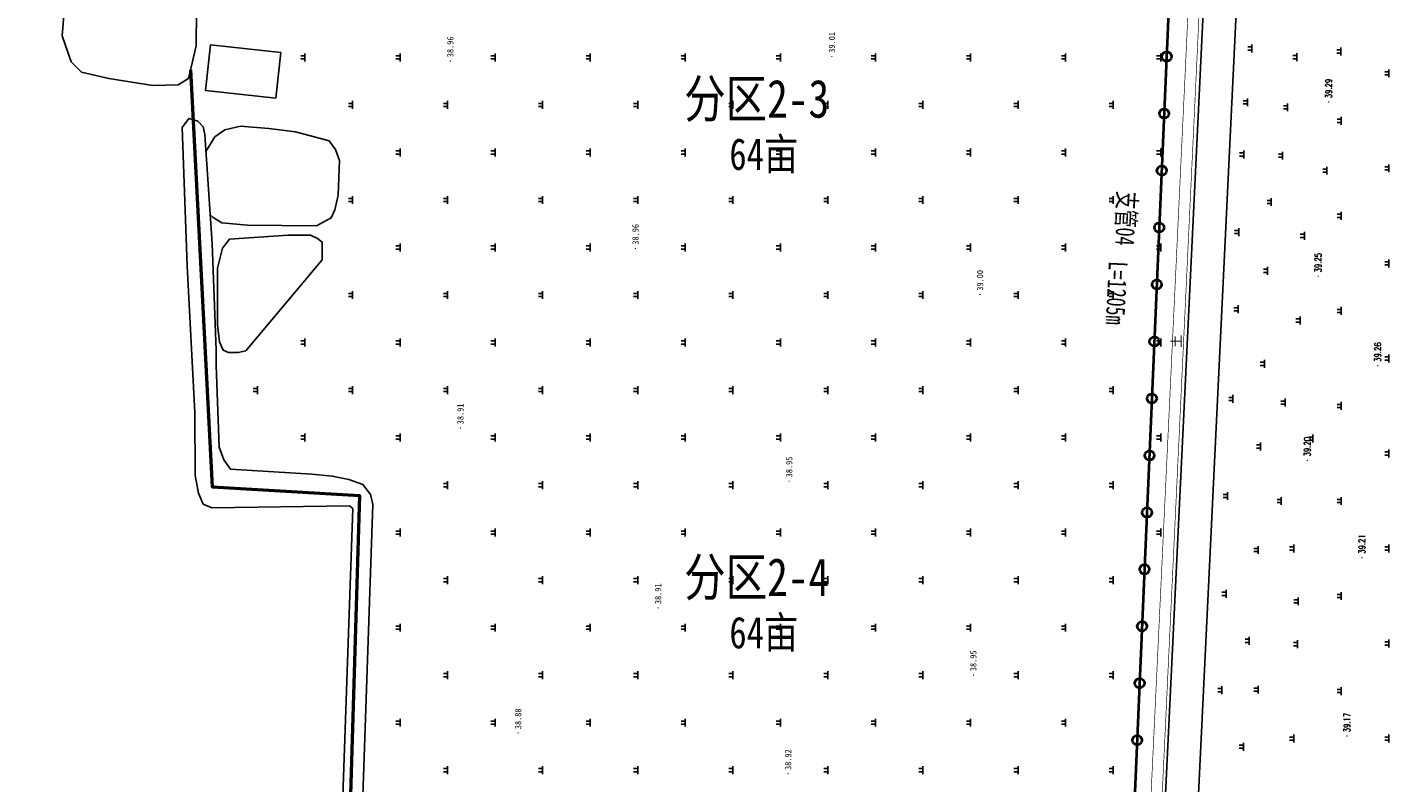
# Model space of a CAD drawing. Extents: x 464172 to 473094, y 3847158 to 3855433.
# Tile 6 of 99: x 466442 to 466872, y 3848795 to 3849034. Entities that reach past the tile are written whole.
import ezdxf
from ezdxf.enums import TextEntityAlignment as Align

# ---------------------------------------------------------------- set-up
doc = ezdxf.new("R2010")
doc.units = 0
doc.linetypes.add('X3', pattern=[5, 4, -1])
doc.layers.get('0').update_dxf_attribs({"linetype": 'CONTINUOUS'})
for name, color, linetype in [('DLSS', 4, 'CONTINUOUS'), ('GCD', 9, 'CONTINUOUS'), ('JMD', 6, 'CONTINUOUS'), ('SXSS', 5, 'CONTINUOUS'), ('ZBTZ', 8, 'CONTINUOUS'), ('排水沟', 5, 'CONTINUOUS')]:
    doc.layers.add(name, color=color, linetype=linetype)
doc.layers.add('出水口', color=3, linetype='CONTINUOUS', lineweight=30)
doc.layers.add('支管', color=3, linetype='CONTINUOUS', lineweight=30)
doc.styles.add('HZ', font='rs.shx', dxfattribs={"width": 0.8, "bigfont": 'hztxt.shx'})
doc.styles.get("Standard").update_dxf_attribs({"font": 'rs.shx', "bigfont": 'hztxt.shx'})
doc.styles.add('正等线体', font='simhei.ttf')
doc.styles.add('黑体', font='simhei.ttf')
doc.linetypes.add('10421', pattern='A,2,[150,AAA.SHX,S=0.5,R=0,X=0,Y=0.5],1e-11', length=2)
doc.linetypes.add('833', pattern='A,2,[150,AAA.SHX,S=0.8,R=0,X=0,Y=0.8],2,[150,AAA.SHX,S=2,R=0,X=0,Y=2],1e-11', length=4)

# ---------------------------------------------------------------- blocks, each defined once
blk = doc.blocks.new('gc119')
for p, q in [((-1.25, 0), (1.25, 0)), ((-0.5, 1.3), (-0.5, 0)), ((0.5, 1.3), (0.5, 0))]:
    blk.add_line(p, q)
blk = doc.blocks.new('GC200')
at = {"linetype": 'Continuous', "const_width": 0.2, "flags": 128}
blk.add_lwpolyline([(-0.1, 0, 1), (0.1, 0, 1)], format="xyb", close=True, dxfattribs=at)
blk = doc.blocks.new('wlf')
at = {"layer": 'DLSS', "color": 8, "linetype": 'X3', "const_width": 0.2, "elevation": -38.85, "flags": 128}
blk.add_lwpolyline([(-29.84, -230.46), (-29.84, -230.46), (-29.84, -230.46), (-25.92, -230.63), (293.62, -245.73), (307.77, -244.88), (314.46, -242.86), (316.35, -237.82), (317.5, -220.46), (319.84, -128.73), (322.46, 0.59), (324.17, 64.13)], dxfattribs=at)
at = {"layer": 'DLSS', "color": 8, "linetype": 'Continuous', "const_width": 0.2, "elevation": -38.85, "flags": 128}
blk.add_lwpolyline([(-32.09, -235.87), (-31.26, -234.5), (-29.93, -233.97), (-26.07, -234.14), (293.46, -249.23), (314.23, -250.35), (328.01, -252.08), (355.3, -253.2), (475.67, -259.11), (583.9, -261.59), (601.97, -260.22)], dxfattribs=at)
at = {"layer": 'JMD', "color": 8, "linetype": 'Continuous', "elevation": -38.85, "flags": 128}
blk.add_lwpolyline([(252.25, 64.14), (249.85, 42.02), (235.48, 43.59), (237.88, 65.7)], close=True, dxfattribs=at)
at = {"layer": 'SXSS', "color": 8, "linetype": '833', "flags": 128}
for points, elevation in [([(280.33, 122), (279.6, 116.63), (278.75, 111.78), (275.23, 110.56), (269.4, 109.96), (263.08, 110.32), (255.18, 110.93), (246.92, 108.14), (243.64, 104.86), (241.7, 96.24), (239.5, 82.41), (239.72, 74.37), (241.68, 71.11), (252, 68.72), (318.62, 68.03), (334.99, 67.64), (375.43, 64.66), (378.9, 66.01), (378.7, 68.8), (376.3, 70.34), (364.84, 71.97), (297.46, 76.57), (293.94, 78.63), (293.33, 82.52), (293.81, 105.22), (294.79, 121.96)], -38.85), ([(-18.48, 17.24), (107.2, 12.96), (110.41, 13.74), (113.52, 16.09), (115.09, 20.56), (116.15, 25.75), (116.74, 32.17), (118.39, 57.88), (121.34, 59.95), (125.28, 61.42), (151.08, 62.34), (155.87, 62.39), (189.49, 63.66), (224.05, 65.95), (226.46, 66.54), (228.25, 68.2), (229.09, 71.03), (226.24, 73.12), (182.58, 71.52), (136.28, 69.14), (116.35, 69.01), (110.73, 67.97), (107.33, 66.44), (106.13, 63.8), (106.74, 20.3), (105.92, 19.29), (-18.26, 23.53)], 0.07), ([(411.34, -258.08), (334.13, -254.27), (312.83, -251.51), (-30.11, -234.99), (-30.75, -235.85), (-30.99, -236.79)], 0.33), ([(-31.62, -244.74), (-30.07, -245.4), (317.13, -262.12), (323.01, -261.17), (333.87, -260.19), (411.08, -263.41)], 0.22)]:
    blk.add_lwpolyline(points, dxfattribs=dict(at, elevation=elevation))
at = {"layer": 'SXSS', "color": 8, "linetype": '10421', "elevation": -38.85, "flags": 128}
blk.add_lwpolyline([(198.69, 64.27), (197.81, 63.28), (196.1, 60.63), (195.4, 52.46), (195.16, 30.74), (197.68, 26.07), (200.27, 24.91), (204.86, 23.85), (215.84, 23.49), (219.23, 24.78), (222.04, 26.76), (224.84, 37.39), (225.89, 45.8), (226.59, 54.68), (225.43, 59.7), (223.21, 62.85), (218.66, 65.6), (218.66, 65.6)], dxfattribs=at)
blk.add_lwpolyline([(155.75, 53.03), (184.39, 28.98), (190.06, 28.98), (191.15, 30.43), (192.17, 32.61), (192.24, 39.66), (190.93, 58.18), (188.17, 60.44), (181.85, 61.96), (163.97, 61.96), (158.52, 61.38), (155.9, 60.22), (155.17, 58.47), (155.17, 55.42)], close=True, dxfattribs=at)
at = {"layer": 'GCD', "color": 8, "linetype": 'Continuous'}
ref = blk.add_blockref('GC200', (247.2, -11.48, 0.11), dxfattribs=at)
ref.add_attrib('height', '38.96', dxfattribs={"linetype": 'Continuous', "height": 2, "style": '正等线体', "width": 0.8}).set_placement((248.4, -11.48, 0.11), align=Align.MIDDLE_LEFT)
ref = blk.add_blockref('GC200', (131.34, -14.67, 0.06), dxfattribs=at)
ref.add_attrib('height', '38.91', dxfattribs={"linetype": 'Continuous', "height": 2, "style": '正等线体', "width": 0.8}).set_placement((132.54, -14.67, 0.06), align=Align.MIDDLE_LEFT)
ref = blk.add_blockref('GC200', (35.09, -32.9, 0.03), dxfattribs=at)
ref.add_attrib('height', '38.88', dxfattribs={"linetype": 'Continuous', "height": 2, "style": '正等线体', "width": 0.8}).set_placement((36.29, -32.9, 0.03), align=Align.MIDDLE_LEFT)
ref = blk.add_blockref('GC200', (188.03, -69.91, 0.11), dxfattribs=at)
ref.add_attrib('height', '38.96', dxfattribs={"linetype": 'Continuous', "height": 2, "style": '正等线体', "width": 0.8}).set_placement((189.23, -69.91, 0.11), align=Align.MIDDLE_LEFT)
ref = blk.add_blockref('GC200', (74.56, -77.06, 0.06), dxfattribs=at)
ref.add_attrib('height', '38.91', dxfattribs={"linetype": 'Continuous', "height": 2, "style": '正等线体', "width": 0.8}).set_placement((75.76, -77.06, 0.06), align=Align.MIDDLE_LEFT)
ref = blk.add_blockref('GC200', (22.21, -118.07, 0.07), dxfattribs=at)
ref.add_attrib('height', '38.92', dxfattribs={"linetype": 'Continuous', "height": 2, "style": '正等线体', "width": 0.8}).set_placement((23.41, -118.07, 0.07), align=Align.MIDDLE_LEFT)
ref = blk.add_blockref('GC200', (114.58, -118.42, 0.1), dxfattribs=at)
ref.add_attrib('height', '38.95', dxfattribs={"linetype": 'Continuous', "height": 2, "style": '正等线体', "width": 0.8}).set_placement((115.78, -118.42, 0.1), align=Align.MIDDLE_LEFT)
ref = blk.add_blockref('GC200', (248.61, -131.88, 0.16), dxfattribs=at)
ref.add_attrib('height', '39.01', dxfattribs={"linetype": 'Continuous', "height": 2, "style": '正等线体', "width": 0.8}).set_placement((249.81, -131.88, 0.16), align=Align.MIDDLE_LEFT)
ref = blk.add_blockref('GC200', (53.39, -176.5, 0.1), dxfattribs=at)
ref.add_attrib('height', '38.95', dxfattribs={"linetype": 'Continuous', "height": 2, "style": '正等线体', "width": 0.8}).set_placement((54.59, -176.5, 0.1), align=Align.MIDDLE_LEFT)
ref = blk.add_blockref('GC200', (173.5, -178.62, 0.15), dxfattribs=at)
ref.add_attrib('height', '39.00', dxfattribs={"linetype": 'Continuous', "height": 2, "style": '正等线体', "width": 0.8}).set_placement((174.7, -178.62, 0.15), align=Align.MIDDLE_LEFT)
ref = blk.add_blockref('GC200', (121.17, -281.9, -38.86), dxfattribs=at)
ref.add_attrib('height', '39.20', dxfattribs={"linetype": 'Continuous', "height": 2, "style": 'HZ', "width": 0.8}).set_placement((122.37, -281.9, -78.06), align=Align.MIDDLE_LEFT)
ref = blk.add_blockref('GC200', (179.26, -285.32, -38.81), dxfattribs=at)
ref.add_attrib('height', '39.25', dxfattribs={"linetype": 'Continuous', "height": 2, "style": 'HZ', "width": 0.8}).set_placement((180.46, -285.32, -78.06), align=Align.MIDDLE_LEFT)
ref = blk.add_blockref('GC200', (234.24, -288.64, -38.77), dxfattribs=at)
ref.add_attrib('height', '39.29', dxfattribs={"linetype": 'Continuous', "height": 2, "style": 'HZ', "width": 0.8}).set_placement((235.44, -288.64, -78.06), align=Align.MIDDLE_LEFT)
ref = blk.add_blockref('GC200', (34.11, -294.4, -38.9), dxfattribs=at)
ref.add_attrib('height', '39.17', dxfattribs={"linetype": 'Continuous', "height": 2, "style": 'HZ', "width": 0.8}).set_placement((35.31, -294.4, -78.06), align=Align.MIDDLE_LEFT)
ref = blk.add_blockref('GC200', (90.44, -299.12, -38.85), dxfattribs=at)
ref.add_attrib('height', '39.21', dxfattribs={"linetype": 'Continuous', "height": 2, "style": 'HZ', "width": 0.8}).set_placement((91.64, -299.12, -78.06), align=Align.MIDDLE_LEFT)
ref = blk.add_blockref('GC200', (151.04, -304.13, -38.8), dxfattribs=at)
ref.add_attrib('height', '39.26', dxfattribs={"linetype": 'Continuous', "height": 2, "style": 'HZ', "width": 0.8}).set_placement((152.24, -304.13, -78.06), align=Align.MIDDLE_LEFT)
at = {"layer": 'ZBTZ', "color": 8, "linetype": 'Continuous'}
for p in [(143.33, 49.37, -38.85), (128.33, 34.37, -38.85), (158.33, 34.37, -38.85), (248.33, 34.37, -38.85), (143.33, 19.37, -38.85), (173.33, 19.37, -38.85), (203.33, 19.37, -38.85), (233.33, 19.37, -38.85), (38.33, 4.37, -38.85), (68.33, 4.37, -38.85), (98.33, 4.37, -38.85), (128.33, 4.37, -38.85), (158.33, 4.37, -38.85), (188.33, 4.37, -38.85), (218.33, 4.37, -38.85), (248.33, 4.37, -38.85), (23.33, -10.63, -38.85), (53.33, -10.63, -38.85), (83.33, -10.63, -38.85), (113.33, -10.63, -38.85), (143.33, -10.63, -38.85), (173.33, -10.63, -38.85), (203.33, -10.63, -38.85), (233.33, -10.63, -38.85), (38.33, -25.63, -38.85), (68.33, -25.63, -38.85), (98.33, -25.63, -38.85), (128.33, -25.63, -38.85), (158.33, -25.63, -38.85), (188.33, -25.63, -38.85), (218.33, -25.63, -38.85), (248.33, -25.63, -38.85), (23.33, -40.63, -38.85), (53.33, -40.63, -38.85), (83.33, -40.63, -38.85), (113.33, -40.63, -38.85), (143.33, -40.63, -38.85), (173.33, -40.63, -38.85), (203.33, -40.63, -38.85), (233.33, -40.63, -38.85), (38.33, -55.63, -38.85), (68.33, -55.63, -38.85), (98.33, -55.63, -38.85), (128.33, -55.63, -38.85), (158.33, -55.63, -38.85), (188.33, -55.63, -38.85), (218.33, -55.63, -38.85), (248.33, -55.63, -38.85), (23.33, -70.63, -38.85), (53.33, -70.63, -38.85), (83.33, -70.63, -38.85), (113.33, -70.63, -38.85), (143.33, -70.63, -38.85), (173.33, -70.63, -38.85), (203.33, -70.63, -38.85), (233.33, -70.63, -38.85), (38.33, -85.63, -38.85), (68.33, -85.63, -38.85), (98.33, -85.63, -38.85), (128.33, -85.63, -38.85), (158.33, -85.63, -38.85), (188.33, -85.63, -38.85), (218.33, -85.63, -38.85), (248.33, -85.63, -38.85), (23.33, -100.63, -38.85), (53.33, -100.63, -38.85), (83.33, -100.63, -38.85), (113.33, -100.63, -38.85), (143.33, -100.63, -38.85), (173.33, -100.63, -38.85), (203.33, -100.63, -38.85), (233.33, -100.63, -38.85), (38.33, -115.63, -38.85), (68.33, -115.63, -38.85), (98.33, -115.63, -38.85), (128.33, -115.63, -38.85), (158.33, -115.63, -38.85), (188.33, -115.63, -38.85), (218.33, -115.63, -38.85), (248.33, -115.63, -38.85), (23.33, -130.63, -38.85), (53.33, -130.63, -38.85), (83.33, -130.63, -38.85), (113.33, -130.63, -38.85), (143.33, -130.63, -38.85), (173.33, -130.63, -38.85), (203.33, -130.63, -38.85), (233.33, -130.63, -38.85), (38.33, -145.63, -38.85), (68.33, -145.63, -38.85), (98.33, -145.63, -38.85), (128.33, -145.63, -38.85), (158.33, -145.63, -38.85), (188.33, -145.63, -38.85), (218.33, -145.63, -38.85), (248.33, -145.63, -38.85), (23.33, -160.63, -38.85), (53.33, -160.63, -38.85), (83.33, -160.63, -38.85), (113.33, -160.63, -38.85), (143.33, -160.63, -38.85), (173.33, -160.63, -38.85), (203.33, -160.63, -38.85), (233.33, -160.63, -38.85), (38.33, -175.63, -38.85), (68.33, -175.63, -38.85), (98.33, -175.63, -38.85), (128.33, -175.63, -38.85), (158.33, -175.63, -38.85), (188.33, -175.63, -38.85), (218.33, -175.63, -38.85), (248.33, -175.63, -38.85), (23.33, -190.63, -38.85), (53.33, -190.63, -38.85), (83.33, -190.63, -38.85), (113.33, -190.63, -38.85), (143.33, -190.63, -38.85), (173.33, -190.63, -38.85), (203.33, -190.63, -38.85), (233.33, -190.63, -38.85), (38.33, -205.63, -38.85), (68.33, -205.63, -38.85), (98.33, -205.63, -38.85), (128.33, -205.63, -38.85), (158.33, -205.63, -38.85), (188.33, -205.63, -38.85), (218.33, -205.63, -38.85), (248.33, -205.63, -38.85), (23.33, -220.63, -38.85), (53.33, -220.63, -38.85), (83.33, -220.63, -38.85), (113.33, -220.63, -38.85), (143.33, -220.63, -38.85), (173.33, -220.63, -38.85), (203.33, -220.63, -38.85), (233.33, -220.63, -38.85), (98.33, -235.63, -38.85), (128.33, -235.63, -38.85), (158.33, -235.63, -38.85), (188.33, -235.63, -38.85), (218.33, -235.63, -38.85), (248.33, -235.63, -38.85), (48.62, -254.96, -38.85), (79, -256.27, -78.06), (109.89, -256.67, -78.06), (140.53, -258.44, -78.06), (30.75, -261.75, -38.85), (168.83, -260.04, -78.06), (193.2, -260.24, -78.06), (217.71, -261.83, -78.06), (234.16, -263.01, -78.06), (48.76, -266.35, -78.06), (64.19, -263.54, -38.85), (92.84, -266.35, -78.06), (125.51, -267.14, -78.06), (251.16, -264.39, -78.06), (151.63, -268.34, -78.06), (180.94, -269.33, -78.06), (202.69, -270.52, -78.06), (108.31, -273.66, -78.06), (139.37, -274.86, -78.06), (217.32, -274.07, -78.06), (232.58, -275.65, -78.06), (33.31, -277.61, -78.06), (63.14, -278.81, -78.06), (76.63, -278.99, -78.06), (93.31, -277.61, -78.06), (165.27, -279.6, -78.06), (248.39, -278.61, -78.06), (128.01, -283.68, -78.06), (192.01, -280.99, -78.06), (212.57, -288.1, -78.06), (48.31, -292.61, -78.06), (78.31, -292.61, -78.06), (108.31, -292.61, -78.06), (138.31, -292.61, -78.06), (168.31, -292.61, -78.06), (198.31, -292.61, -78.06), (228.31, -292.61, -78.06), (250.19, -292.47, -78.06), (33.31, -307.61, -78.06), (63.31, -307.61, -78.06), (93.31, -307.61, -78.06), (123.31, -307.61, -78.06), (153.31, -307.61, -78.06), (183.31, -307.61, -78.06), (213.31, -307.61, -78.06), (243.31, -307.61, -78.06)]:
    blk.add_blockref('gc119', p, dxfattribs=at)
at = {"layer": 'DLSS', "color": 8, "linetype": 'Continuous', "style": '黑体'}
blk.add_text('土', height=3, dxfattribs=at).set_placement((158.75, -240.49, -38.85), align=Align.MIDDLE)

msp = doc.modelspace()

# ---------------------------------------------------------------- linework, layer by layer
at = {"layer": '出水口', "color": 3, "lineweight": 40}
for centre in [(466801.67, 3849024.29), (466800.89, 3849006.31), (466800.12, 3848988.32), (466799.34, 3848970.34), (466798.57, 3848952.36), (466797.79, 3848934.37), (466797.02, 3848916.39), (466796.24, 3848898.41), (466795.47, 3848880.42), (466794.69, 3848862.44), (466793.91, 3848844.46), (466793.14, 3848826.47), (466792.36, 3848808.49)]:
    msp.add_circle(centre, 1.5, dxfattribs=at)
at = {"layer": '排水沟', "linetype": 'Continuous', "lineweight": 50, "flags": 128}
msp.add_lwpolyline([(466493.67, 3849020.09), (466500.52, 3848888.43), (466546.98, 3848885.75), (466542.86, 3848749.33), (466537.58, 3848440.62)], dxfattribs=at)
at = {"layer": '支管', "color": 3, "lineweight": 40, "flags": 128}
msp.add_lwpolyline([(466816.43, 3849366.88), (466808.04, 3849172.18), (466676.23, 3849175.51), (466672.11, 3849089.73), (466804.39, 3849087.45), (466776.09, 3848430.84)], dxfattribs=at)

# ---------------------------------------------------------------- block references
at = {"color": 3, "linetype": 'Continuous', "lineweight": -3, "rotation": 90}
msp.add_blockref('wlf', (466564.15, 3848775.7, 38.85), dxfattribs=at)

# ---------------------------------------------------------------- texts
at = {"color": 1, "linetype": 'Continuous', "lineweight": 50, "attachment_point": 1}
for s, insert, char_height in [('{\\fSimSun|b0|i0|c134|p2;\\W0.8;分区2-3}', (466649.42, 3849017.01), 12), ('{\\fSimSun|b0|i0|c134|p2;\\W0.8;64亩}', (466663.69, 3848998.52), 10), ('{\\fSimSun|b0|i0|c134|p2;\\W0.8;分区2-4}', (466649.43, 3848865.99), 12), ('{\\fSimSun|b0|i0|c134|p2;\\W0.8;64亩}', (466663.7, 3848847.5), 10)]:
    msp.add_mtext(s, dxfattribs=dict(at, insert=insert, char_height=char_height))
at = {"color": 3, "lineweight": 40, "char_height": 6, "width": 34.7286, "attachment_point": 1, "rotation": 267.1891}
for s, insert in [('{\\fSimHei|b0|i0|c134|p2;\\W0.7;支管04}', (466792.28, 3848981.63)), ('{\\fSimHei|b0|i0|c134|p2;\\W0.7;L=1205m}', (466789.42, 3848959.49))]:
    msp.add_mtext(s, dxfattribs=dict(at, insert=insert))

doc.saveas('drawing.dxf')
